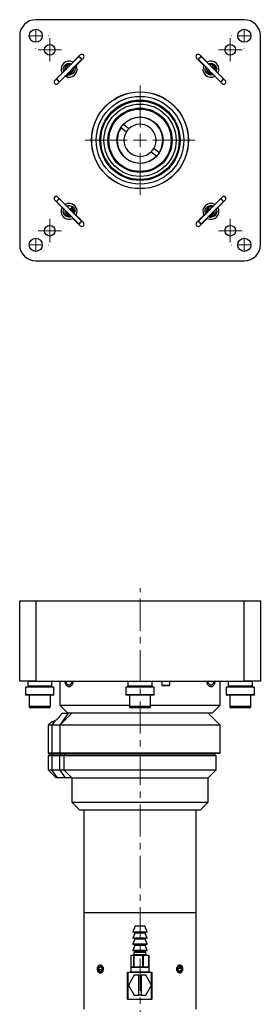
# Model space of a CAD drawing. Header units: inches. Extents: x 3.1 to 38, y 2.1 to 32.
# Tile 4 of 5: x 19.4 to 23.1, y 16.7 to 32. Entities that reach past the tile are written whole.
import ezdxf

# ---------------------------------------------------------------- set-up
doc = ezdxf.new("R2010")
doc.units = ezdxf.units.IN
doc.header["$MEASUREMENT"] = 0
doc.linetypes.add('CENTERX2', pattern=[0.8, 0.5, -0.1, 0.1, -0.1])

# ---------------------------------------------------------------- blocks, each defined once
blk = doc.blocks.new('SW_CENTERMARKSYMBOL_0')
at = {"color": 0, "linetype": 'Continuous', "lineweight": 18}
for p, q in [((0, 0.2), (0, 0.2025)), ((-0.2, 0), (-0.2025, 0)), ((0, 0), (-0.1, 0)), ((0, 0), (0, 0.1)), ((0, 0), (0, -0.1)), ((0, 0), (0.1, 0)), ((0.2, 0), (0.2025, 0)), ((0, -0.2), (0, -0.2025))]:
    blk.add_line(p, q, dxfattribs=at)
blk = doc.blocks.new('SW_CENTERMARKSYMBOL_1')
at = {"color": 0, "linetype": 'Continuous', "lineweight": 18}
for p, q in [((0, 0.1), (0, 0.183)), ((-0.1, 0), (-0.183, 0)), ((0, 0), (-0.1, 0)), ((0, 0), (0, 0.1)), ((0, 0), (0, -0.1)), ((0, 0), (0.1, 0)), ((0.1, 0), (0.183, 0)), ((0, -0.1), (0, -0.183))]:
    blk.add_line(p, q, dxfattribs=at)
blk = doc.blocks.new('SW_CENTERMARKSYMBOL_2')
at = {"color": 0, "linetype": 'Continuous', "lineweight": 18}
for p, q in [((0, 0.1), (0, 0.183)), ((-0.1, 0), (-0.183, 0)), ((0, 0), (-0.1, 0)), ((0, 0), (0, 0.1)), ((0, 0), (0, -0.1)), ((0, 0), (0.1, 0)), ((0.1, 0), (0.183, 0)), ((0, -0.1), (0, -0.183))]:
    blk.add_line(p, q, dxfattribs=at)
blk = doc.blocks.new('SW_CENTERMARKSYMBOL_3')
at = {"color": 0, "linetype": 'Continuous', "lineweight": 18}
for p, q in [((0, 0.2), (0, 0.2025)), ((-0.2, 0), (-0.2025, 0)), ((0, 0), (-0.1, 0)), ((0, 0), (0, 0.1)), ((0, 0), (0, -0.1)), ((0, 0), (0.1, 0)), ((0.2, 0), (0.2025, 0)), ((0, -0.2), (0, -0.2025))]:
    blk.add_line(p, q, dxfattribs=at)
blk = doc.blocks.new('SW_CENTERMARKSYMBOL_4')
at = {"color": 0, "linetype": 'Continuous', "lineweight": 18}
for p, q in [((0, 0.2), (0, 0.8535)), ((-0.2, 0), (-0.8535, 0)), ((0, 0), (-0.1, 0)), ((0, 0), (0, 0.1)), ((0, 0), (0, -0.1)), ((0, 0), (0.1, 0)), ((0.2, 0), (0.8535, 0)), ((0, -0.2), (0, -0.8535))]:
    blk.add_line(p, q, dxfattribs=at)
blk = doc.blocks.new('SW_CENTERMARKSYMBOL_5')
at = {"color": 0, "linetype": 'Continuous', "lineweight": 18}
for p, q in [((0, 0.2), (0, 0.2025)), ((-0.2, 0), (-0.2025, 0)), ((0, 0), (-0.1, 0)), ((0, 0), (0, 0.1)), ((0, 0), (0, -0.1)), ((0, 0), (0.1, 0)), ((0.2, 0), (0.2025, 0)), ((0, -0.2), (0, -0.2025))]:
    blk.add_line(p, q, dxfattribs=at)
blk = doc.blocks.new('SW_CENTERMARKSYMBOL_6')
at = {"color": 0, "linetype": 'Continuous', "lineweight": 18}
for p, q in [((0, 0.1), (0, 0.183)), ((-0.1, 0), (-0.183, 0)), ((0, 0), (-0.1, 0)), ((0, 0), (0, 0.1)), ((0, 0), (0, -0.1)), ((0, 0), (0.1, 0)), ((0.1, 0), (0.183, 0)), ((0, -0.1), (0, -0.183))]:
    blk.add_line(p, q, dxfattribs=at)
blk = doc.blocks.new('SW_CENTERMARKSYMBOL_7')
at = {"color": 0, "linetype": 'Continuous', "lineweight": 18}
for p, q in [((0, 0.1), (0, 0.183)), ((-0.1, 0), (-0.183, 0)), ((0, 0), (-0.1, 0)), ((0, 0), (0, 0.1)), ((0, 0), (0, -0.1)), ((0, 0), (0.1, 0)), ((0.1, 0), (0.183, 0)), ((0, -0.1), (0, -0.183))]:
    blk.add_line(p, q, dxfattribs=at)
blk = doc.blocks.new('SW_CENTERMARKSYMBOL_8')
at = {"color": 0, "linetype": 'Continuous', "lineweight": 18}
for p, q in [((0, 0.2), (0, 0.2025)), ((-0.2, 0), (-0.2025, 0)), ((0, 0), (-0.1, 0)), ((0, 0), (0, 0.1)), ((0, 0), (0, -0.1)), ((0, 0), (0.1, 0)), ((0.2, 0), (0.2025, 0)), ((0, -0.2), (0, -0.2025))]:
    blk.add_line(p, q, dxfattribs=at)

msp = doc.modelspace()

# ---------------------------------------------------------------- linework, layer by layer
at = {"color": 7, "linetype": 'Continuous', "lineweight": 25}
for p, q in [((22.883, 31.984), (19.633, 31.984)), ((19.383, 31.734), (19.383, 28.484)), ((23.133, 28.484), (23.133, 31.734)), ((20.304, 31.409), (19.958, 31.062)), ((20.327, 31.437), (20.213, 31.323)), ((20.262, 31.274), (20.376, 31.388)), ((20.311, 31.409), (20.304, 31.409)), ((22.139, 31.388), (22.253, 31.274)), ((22.302, 31.323), (22.188, 31.437)), ((22.211, 31.409), (22.204, 31.409)), ((22.558, 31.062), (22.211, 31.409)), ((20.002, 31.018), (20.348, 31.365)), ((20.213, 31.323), (20.216, 31.321)), ((20.22, 31.224), (20.216, 31.237)), ((20.239, 31.238), (20.242, 31.228)), ((20.269, 31.259), (20.241, 31.231)), ((20.261, 31.277), (20.262, 31.274)), ((20.348, 31.365), (20.348, 31.372)), ((22.167, 31.372), (22.167, 31.365)), ((22.167, 31.365), (22.514, 31.018)), ((22.253, 31.274), (22.255, 31.277)), ((22.299, 31.321), (22.302, 31.323)), ((22.339, 31.299), (22.348, 31.303)), ((22.352, 31.281), (22.339, 31.277)), ((22.423, 31.245), (22.417, 31.252)), ((20.044, 31.153), (19.93, 31.039)), ((19.979, 30.991), (20.092, 31.104)), ((20.045, 31.15), (20.044, 31.153)), ((20.092, 31.104), (20.089, 31.106)), ((20.135, 31.125), (20.107, 31.097)), ((20.11, 31.224), (20.117, 31.222)), ((20.115, 31.133), (20.135, 31.125)), ((20.139, 31.147), (20.132, 31.15)), ((20.161, 31.178), (20.164, 31.171)), ((20.184, 31.154), (20.192, 31.159)), ((20.22, 31.209), (20.196, 31.186)), ((22.352, 31.171), (22.354, 31.178)), ((22.398, 31.222), (22.405, 31.224)), ((22.426, 31.106), (22.423, 31.104)), ((22.423, 31.104), (22.537, 30.991)), ((22.429, 31.2), (22.427, 31.193)), ((22.444, 31.176), (22.451, 31.196)), ((22.472, 31.153), (22.47, 31.15)), ((22.586, 31.039), (22.472, 31.153)), ((19.958, 31.062), (19.958, 31.055)), ((19.995, 31.018), (20.002, 31.018)), ((22.514, 31.018), (22.521, 31.018)), ((22.558, 31.055), (22.558, 31.062)), ((21.084, 30.289), (21.001, 30.354)), ((20.962, 30.306), (21.045, 30.24)), ((21.433, 29.931), (21.516, 29.865)), ((21.555, 29.914), (21.472, 29.98)), ((19.93, 29.178), (20.044, 29.064)), ((19.958, 29.162), (19.958, 29.155)), ((19.958, 29.155), (20.304, 28.809)), ((20.092, 29.113), (19.979, 29.227)), ((19.994, 29.199), (19.995, 29.199)), ((20.002, 29.199), (19.995, 29.199)), ((20.348, 28.853), (20.002, 29.199)), ((20.089, 29.112), (20.092, 29.113)), ((20.129, 29.09), (20.139, 29.093)), ((22.514, 29.199), (22.167, 28.853)), ((22.211, 28.809), (22.558, 29.155)), ((22.537, 29.227), (22.423, 29.113)), ((22.423, 29.113), (22.426, 29.112)), ((22.472, 29.064), (22.586, 29.178)), ((22.521, 29.199), (22.514, 29.199)), ((22.558, 29.155), (22.558, 29.162)), ((20.044, 29.064), (20.045, 29.067)), ((20.142, 29.071), (20.13, 29.067)), ((20.142, 28.962), (20.144, 28.968)), ((20.189, 29.012), (20.195, 29.015)), ((20.213, 29.035), (20.207, 29.043)), ((20.22, 28.99), (20.217, 28.985)), ((20.218, 28.987), (20.219, 28.998)), ((20.234, 28.966), (20.241, 28.986)), ((20.236, 28.972), (20.234, 28.967)), ((20.262, 28.943), (20.261, 28.94)), ((20.376, 28.83), (20.262, 28.943)), ((22.253, 28.943), (22.139, 28.83)), ((22.255, 28.94), (22.253, 28.943)), ((22.32, 29.015), (22.327, 29.012)), ((22.349, 28.937), (22.342, 28.94)), ((22.371, 28.968), (22.373, 28.962)), ((22.393, 28.944), (22.401, 28.949)), ((22.43, 29.015), (22.426, 29.027)), ((22.448, 29.028), (22.451, 29.018)), ((22.47, 29.067), (22.472, 29.064)), ((20.216, 28.896), (20.213, 28.895)), ((20.213, 28.895), (20.327, 28.781)), ((20.304, 28.809), (20.311, 28.809)), ((20.348, 28.846), (20.348, 28.853)), ((20.348, 28.852), (20.348, 28.853)), ((22.167, 28.853), (22.167, 28.846)), ((22.188, 28.781), (22.302, 28.895)), ((22.204, 28.809), (22.211, 28.809)), ((22.302, 28.895), (22.299, 28.896)), ((22.325, 28.923), (22.345, 28.916)), ((19.633, 28.234), (22.883, 28.234)), ((19.383, 21.702), (19.383, 22.952)), ((19.383, 22.952), (19.633, 22.952)), ((19.633, 22.952), (19.633, 21.702)), ((19.633, 22.952), (22.883, 22.952)), ((22.883, 21.702), (22.883, 22.952)), ((22.883, 22.952), (23.133, 22.952)), ((23.133, 22.952), (23.133, 21.702)), ((19.633, 21.702), (19.383, 21.702)), ((19.476, 21.608), (19.476, 21.488)), ((19.914, 21.608), (19.476, 21.608)), ((19.508, 21.697), (19.508, 21.624)), ((19.633, 21.702), (22.883, 21.702)), ((19.883, 21.624), (19.883, 21.697)), ((19.914, 21.488), (19.914, 21.608)), ((20.008, 21.702), (20.008, 21.327)), ((21.039, 21.608), (21.039, 21.488)), ((21.476, 21.608), (21.039, 21.608)), ((21.07, 21.697), (21.07, 21.624)), ((21.445, 21.624), (21.445, 21.697)), ((21.476, 21.488), (21.476, 21.608)), ((21.6, 21.702), (21.6, 21.637)), ((21.6, 21.637), (21.61, 21.627)), ((21.6, 21.637), (21.678, 21.637)), ((21.676, 21.627), (21.61, 21.627)), ((21.715, 21.627), (21.676, 21.627)), ((21.678, 21.637), (21.725, 21.637)), ((21.715, 21.627), (21.725, 21.637)), ((21.725, 21.637), (21.725, 21.702)), ((22.508, 21.327), (22.508, 21.702)), ((22.601, 21.608), (22.601, 21.488)), ((23.039, 21.608), (22.601, 21.608)), ((22.633, 21.697), (22.633, 21.624)), ((23.133, 21.702), (22.883, 21.702)), ((23.008, 21.624), (23.008, 21.697)), ((23.039, 21.488), (23.039, 21.608)), ((19.909, 21.483), (19.481, 21.483)), ((19.53, 21.483), (19.53, 21.305)), ((19.861, 21.305), (19.861, 21.483)), ((21.471, 21.483), (21.044, 21.483)), ((21.092, 21.483), (21.092, 21.305)), ((21.423, 21.305), (21.423, 21.483)), ((23.034, 21.483), (22.606, 21.483)), ((22.655, 21.483), (22.655, 21.305)), ((22.986, 21.305), (22.986, 21.483)), ((19.817, 21.286), (19.55, 21.286)), ((19.841, 21.286), (19.817, 21.286)), ((20.008, 21.327), (20.133, 21.202)), ((20.008, 21.327), (21.092, 21.327)), ((21.394, 21.286), (21.112, 21.286)), ((21.403, 21.286), (21.394, 21.286)), ((21.423, 21.327), (22.508, 21.327)), ((22.383, 21.202), (22.508, 21.327)), ((22.966, 21.286), (22.675, 21.286)), ((20.195, 21.202), (20.008, 21.015)), ((20.042, 21.202), (20.133, 21.202)), ((21.258, 21.202), (20.133, 21.202)), ((22.383, 21.202), (21.258, 21.202)), ((22.508, 21.015), (22.32, 21.202)), ((19.881, 21.067), (19.828, 21.015)), ((19.828, 21.015), (19.828, 20.587)), ((19.883, 21.015), (19.828, 21.015)), ((19.937, 21.091), (19.883, 21.015)), ((20.008, 21.015), (19.883, 21.015)), ((19.883, 21.015), (19.883, 20.587)), ((20.008, 21.015), (20.008, 20.587)), ((22.508, 21.015), (20.008, 21.015)), ((22.508, 20.587), (22.508, 21.015)), ((19.828, 20.587), (19.838, 20.577)), ((19.828, 20.587), (19.883, 20.587)), ((19.86, 20.572), (19.828, 20.541)), ((19.828, 20.541), (19.828, 20.322)), ((19.883, 20.541), (19.828, 20.541)), ((19.89, 20.577), (19.838, 20.577)), ((19.86, 20.572), (19.905, 20.572)), ((19.89, 20.577), (19.883, 20.587)), ((19.883, 20.587), (20.008, 20.587)), ((19.883, 20.541), (19.905, 20.572)), ((20.008, 20.541), (19.883, 20.541)), ((19.883, 20.541), (19.883, 20.322)), ((20.016, 20.577), (19.89, 20.577)), ((19.905, 20.572), (20.03, 20.572)), ((20.008, 20.587), (20.018, 20.577)), ((20.008, 20.587), (22.508, 20.587)), ((20.008, 20.541), (20.03, 20.572)), ((20.07, 20.541), (20.008, 20.541)), ((20.008, 20.322), (20.008, 20.541)), ((22.498, 20.577), (20.018, 20.577)), ((20.03, 20.572), (20.101, 20.572)), ((20.101, 20.572), (20.07, 20.541)), ((20.07, 20.541), (20.07, 20.322)), ((22.445, 20.541), (20.07, 20.541)), ((20.101, 20.572), (22.414, 20.572)), ((20.177, 20.572), (20.177, 20.577)), ((20.178, 20.577), (20.178, 20.572)), ((22.338, 20.572), (22.338, 20.577)), ((22.445, 20.541), (22.414, 20.572)), ((22.445, 20.322), (22.445, 20.541)), ((22.498, 20.577), (22.508, 20.587)), ((19.828, 20.322), (19.953, 20.197)), ((19.828, 20.322), (19.883, 20.322)), ((19.972, 20.197), (19.883, 20.322)), ((19.883, 20.322), (20.008, 20.322)), ((20.097, 20.197), (20.008, 20.322)), ((20.008, 20.322), (20.07, 20.322)), ((20.07, 20.322), (20.195, 20.197)), ((20.07, 20.322), (22.445, 20.322)), ((22.32, 20.197), (22.445, 20.322)), ((19.972, 20.197), (19.953, 20.197)), ((20.097, 20.197), (19.972, 20.197)), ((20.195, 20.197), (20.097, 20.197)), ((20.195, 20.197), (20.195, 19.822)), ((20.195, 20.197), (22.32, 20.197)), ((22.32, 19.822), (22.32, 20.197)), ((20.195, 19.822), (20.32, 19.697)), ((20.195, 19.822), (22.32, 19.822)), ((22.195, 19.697), (22.32, 19.822)), ((22.195, 19.697), (20.32, 19.697)), ((20.383, 19.697), (20.383, 18.101)), ((22.133, 18.101), (22.133, 19.697)), ((20.383, 18.101), (20.383, 16.601)), ((20.639, 18.101), (20.383, 18.101)), ((22.133, 18.101), (20.383, 18.101)), ((22.133, 18.101), (20.639, 18.101)), ((22.133, 16.601), (22.133, 18.101)), ((21.183, 17.893), (21.145, 17.805)), ((21.177, 17.784), (21.145, 17.71)), ((21.186, 17.798), (21.15, 17.798)), ((21.208, 17.893), (21.183, 17.893)), ((21.365, 17.798), (21.186, 17.798)), ((21.333, 17.893), (21.208, 17.893)), ((21.37, 17.805), (21.333, 17.893)), ((21.37, 17.71), (21.339, 17.784)), ((21.177, 17.689), (21.145, 17.615)), ((21.186, 17.703), (21.15, 17.703)), ((21.186, 17.608), (21.15, 17.608)), ((21.365, 17.703), (21.186, 17.703)), ((21.365, 17.608), (21.186, 17.608)), ((21.37, 17.615), (21.339, 17.689)), ((21.177, 17.594), (21.145, 17.52)), ((21.186, 17.513), (21.15, 17.513)), ((21.174, 17.498), (21.164, 17.481)), ((21.164, 17.481), (21.164, 17.453)), ((21.195, 17.481), (21.164, 17.481)), ((21.365, 17.513), (21.186, 17.513)), ((21.351, 17.481), (21.195, 17.481)), ((21.37, 17.52), (21.339, 17.594)), ((21.351, 17.481), (21.341, 17.498)), ((21.351, 17.453), (21.351, 17.481)), ((21.117, 17.438), (21.117, 17.258)), ((21.161, 17.438), (21.117, 17.438)), ((21.117, 17.438), (21.117, 17.258)), ((21.122, 17.443), (21.165, 17.443)), ((21.161, 17.258), (21.161, 17.438)), ((21.164, 17.438), (21.161, 17.438)), ((21.164, 17.438), (21.164, 17.258)), ((21.3, 17.438), (21.164, 17.438)), ((21.165, 17.443), (21.301, 17.443)), ((21.3, 17.258), (21.3, 17.438)), ((21.305, 17.438), (21.3, 17.438)), ((21.301, 17.443), (21.393, 17.443)), ((21.305, 17.438), (21.305, 17.258)), ((21.397, 17.438), (21.305, 17.438)), ((21.397, 17.258), (21.397, 17.438)), ((21.398, 17.258), (21.398, 17.438)), ((20.615, 17.255), (20.609, 17.212)), ((20.609, 17.211), (20.632, 17.182)), ((20.644, 17.27), (20.615, 17.256)), ((20.634, 17.182), (20.662, 17.196)), ((20.668, 17.243), (20.646, 17.27)), ((20.663, 17.197), (20.669, 17.241)), ((21.065, 16.758), (21.065, 17.173)), ((21.065, 17.173), (21.07, 17.173)), ((21.07, 17.173), (21.07, 17.178)), ((21.07, 17.178), (21.435, 17.178)), ((21.07, 17.173), (21.07, 16.758)), ((21.435, 17.173), (21.07, 17.173)), ((21.114, 17.248), (21.114, 17.183)), ((21.117, 17.258), (21.161, 17.258)), ((21.119, 17.253), (21.258, 17.253)), ((21.164, 17.258), (21.161, 17.258)), ((21.164, 17.258), (21.3, 17.258)), ((21.258, 17.253), (21.397, 17.253)), ((21.305, 17.258), (21.3, 17.258)), ((21.305, 17.258), (21.397, 17.258)), ((21.402, 17.183), (21.402, 17.248)), ((21.435, 17.173), (21.435, 17.178)), ((21.435, 16.976), (21.435, 17.173)), ((21.435, 17.173), (21.44, 17.173)), ((21.44, 17.173), (21.44, 16.758)), ((21.852, 17.255), (21.846, 17.212)), ((21.847, 17.211), (21.87, 17.182)), ((21.882, 17.27), (21.853, 17.256)), ((21.871, 17.182), (21.899, 17.196)), ((21.906, 17.243), (21.883, 17.27)), ((21.9, 17.197), (21.906, 17.241)), ((21.167, 17.129), (21.078, 16.973)), ((21.238, 17.129), (21.167, 17.129)), ((21.238, 16.818), (21.238, 17.129)), ((21.238, 17.129), (21.278, 17.129)), ((21.278, 17.129), (21.278, 16.818)), ((21.347, 17.129), (21.278, 17.129)), ((21.437, 16.973), (21.347, 17.129)), ((21.078, 16.973), (21.167, 16.818)), ((21.347, 16.818), (21.437, 16.973)), ((21.435, 16.758), (21.435, 16.971)), ((21.065, 16.758), (21.07, 16.758)), ((21.07, 16.758), (21.435, 16.758)), ((21.07, 16.753), (21.07, 16.758)), ((21.435, 16.753), (21.07, 16.753)), ((21.167, 16.818), (21.238, 16.818)), ((21.278, 16.818), (21.238, 16.818)), ((21.278, 16.818), (21.347, 16.818)), ((21.435, 16.758), (21.44, 16.758)), ((21.435, 16.753), (21.435, 16.758))]:
    msp.add_line(p, q, dxfattribs=at)
at = {"color": 8, "linetype": 'Continuous', "lineweight": 25}
for p, q in [((20.116, 31.235), (20.116, 31.234)), ((22.398, 31.233), (22.406, 31.236)), ((20.137, 31.136), (20.124, 31.141)), ((20.173, 31.178), (20.175, 31.17)), ((22.341, 31.177), (22.342, 31.177)), ((22.44, 31.197), (22.435, 31.185)), ((20.132, 28.967), (20.132, 28.967)), ((20.188, 29.024), (20.196, 29.026)), ((20.23, 28.988), (20.225, 28.975)), ((22.326, 29.025), (22.326, 29.025)), ((22.346, 28.927), (22.334, 28.931)), ((22.382, 28.969), (22.385, 28.96)), ((19.883, 21.697), (19.508, 21.697)), ((19.883, 21.624), (19.508, 21.624)), ((21.445, 21.697), (21.07, 21.697)), ((21.445, 21.624), (21.07, 21.624)), ((23.008, 21.697), (22.633, 21.697)), ((23.008, 21.624), (22.633, 21.624)), ((19.914, 21.488), (19.476, 21.488)), ((21.476, 21.488), (21.039, 21.488)), ((23.039, 21.488), (22.601, 21.488)), ((19.833, 21.305), (19.53, 21.305)), ((19.861, 21.305), (19.833, 21.305)), ((21.412, 21.305), (21.092, 21.305)), ((21.423, 21.305), (21.412, 21.305)), ((22.986, 21.305), (22.655, 21.305)), ((20.012, 21.019), (20.142, 21.202)), ((20.016, 20.577), (20.012, 20.583)), ((21.145, 17.805), (21.37, 17.805)), ((21.204, 17.784), (21.177, 17.784)), ((21.339, 17.784), (21.204, 17.784)), ((21.145, 17.71), (21.37, 17.71)), ((21.145, 17.615), (21.37, 17.615)), ((21.204, 17.689), (21.177, 17.689)), ((21.339, 17.689), (21.204, 17.689)), ((21.145, 17.52), (21.37, 17.52)), ((21.164, 17.453), (21.351, 17.453)), ((21.202, 17.498), (21.174, 17.498)), ((21.204, 17.594), (21.177, 17.594)), ((21.341, 17.498), (21.202, 17.498)), ((21.339, 17.594), (21.204, 17.594)), ((21.117, 17.438), (21.117, 17.438)), ((21.398, 17.438), (21.397, 17.438)), ((20.665, 17.212), (20.609, 17.212)), ((20.665, 17.211), (20.609, 17.211)), ((20.657, 17.256), (20.615, 17.256)), ((20.658, 17.255), (20.615, 17.255)), ((20.634, 17.182), (20.632, 17.182)), ((20.645, 17.27), (20.644, 17.27)), ((21.258, 17.248), (21.114, 17.248)), ((21.114, 17.183), (21.402, 17.183)), ((21.117, 17.258), (21.117, 17.258)), ((21.402, 17.248), (21.258, 17.248)), ((21.398, 17.258), (21.397, 17.258)), ((21.85, 17.243), (21.906, 17.243)), ((21.85, 17.241), (21.906, 17.241)), ((21.858, 17.197), (21.9, 17.197)), ((21.859, 17.196), (21.899, 17.196)), ((21.87, 17.182), (21.871, 17.182)), ((21.881, 17.27), (21.883, 17.27))]:
    msp.add_line(p, q, dxfattribs=at)
at = {"color": 7, "linetype": 'CENTERX2', "lineweight": 18}
msp.add_line((21.258, 9.685), (21.258, 23.146), dxfattribs=at)
at = {"color": 7, "linetype": 'Continuous', "lineweight": 25, "flags": 128}
for points in [[(20.348, 31.365), (20.348, 31.365), (20.345, 31.368), (20.339, 31.374), (20.331, 31.382), (20.322, 31.391), (20.314, 31.399), (20.308, 31.405), (20.304, 31.408), (20.304, 31.409)], [(20.311, 31.409), (20.311, 31.409), (20.314, 31.406), (20.32, 31.4), (20.326, 31.394), (20.334, 31.386), (20.34, 31.38), (20.345, 31.375), (20.348, 31.372), (20.348, 31.372)], [(22.211, 31.409), (22.21, 31.408), (22.205, 31.403), (22.198, 31.396), (22.19, 31.388), (22.182, 31.379), (22.174, 31.372), (22.169, 31.367), (22.167, 31.365), (22.167, 31.365)], [(22.167, 31.372), (22.167, 31.372), (22.169, 31.373), (22.173, 31.378), (22.179, 31.384), (22.186, 31.391), (22.193, 31.398), (22.199, 31.404), (22.203, 31.408), (22.204, 31.409)], [(20.089, 31.262), (20.093, 31.257), (20.106, 31.245), (20.123, 31.228)], [(20.139, 31.243), (20.121, 31.261), (20.109, 31.273), (20.105, 31.277)], [(22.411, 31.277), (22.406, 31.273), (22.394, 31.261), (22.377, 31.243)], [(22.392, 31.228), (22.41, 31.245), (22.422, 31.257), (22.426, 31.262)], [(20.167, 31.184), (20.185, 31.166), (20.197, 31.154), (20.201, 31.15)], [(20.217, 31.166), (20.212, 31.17), (20.2, 31.182), (20.183, 31.199)], [(22.333, 31.199), (22.315, 31.182), (22.303, 31.17), (22.299, 31.166)], [(22.314, 31.15), (22.319, 31.154), (22.331, 31.166), (22.348, 31.184)], [(19.958, 31.062), (19.958, 31.062), (19.961, 31.059), (19.968, 31.052), (19.976, 31.044), (19.984, 31.036), (19.992, 31.028), (19.998, 31.022), (20.001, 31.019), (20.002, 31.018)], [(19.995, 31.018), (19.994, 31.019), (19.992, 31.021), (19.987, 31.026), (19.98, 31.033), (19.973, 31.04), (19.966, 31.047), (19.961, 31.052), (19.958, 31.055), (19.958, 31.055)], [(22.514, 31.018), (22.514, 31.018), (22.516, 31.02), (22.521, 31.025), (22.528, 31.033), (22.537, 31.041), (22.545, 31.049), (22.552, 31.056), (22.556, 31.061), (22.558, 31.062)], [(22.558, 31.055), (22.557, 31.054), (22.553, 31.05), (22.547, 31.044), (22.54, 31.037), (22.533, 31.03), (22.527, 31.024), (22.522, 31.02), (22.521, 31.018), (22.521, 31.018)], [(20.002, 29.199), (20.001, 29.199), (19.998, 29.195), (19.992, 29.189), (19.984, 29.181), (19.975, 29.173), (19.967, 29.165), (19.961, 29.159), (19.958, 29.155), (19.958, 29.155)], [(19.958, 29.162), (19.958, 29.162), (19.961, 29.165), (19.966, 29.17), (19.972, 29.177), (19.98, 29.184), (19.986, 29.191), (19.991, 29.196), (19.994, 29.199)], [(22.558, 29.155), (22.558, 29.155), (22.554, 29.159), (22.548, 29.165), (22.541, 29.172), (22.532, 29.181), (22.524, 29.189), (22.518, 29.195), (22.514, 29.199), (22.514, 29.199)], [(22.521, 29.199), (22.521, 29.199), (22.524, 29.196), (22.529, 29.191), (22.536, 29.184), (22.543, 29.177), (22.55, 29.17), (22.555, 29.165), (22.558, 29.162), (22.558, 29.162)], [(20.123, 28.99), (20.106, 28.972), (20.093, 28.96), (20.089, 28.956)], [(20.105, 28.94), (20.109, 28.945), (20.121, 28.957), (20.139, 28.974)], [(20.201, 29.068), (20.197, 29.063), (20.185, 29.051), (20.167, 29.034)], [(20.183, 29.018), (20.2, 29.036), (20.212, 29.048), (20.217, 29.052)], [(22.299, 29.052), (22.303, 29.048), (22.315, 29.036), (22.333, 29.018)], [(22.348, 29.034), (22.331, 29.051), (22.319, 29.063), (22.314, 29.068)], [(22.377, 28.974), (22.394, 28.957), (22.406, 28.945), (22.411, 28.94)], [(22.426, 28.956), (22.422, 28.96), (22.41, 28.972), (22.392, 28.99)], [(20.304, 28.809), (20.304, 28.809), (20.308, 28.812), (20.314, 28.818), (20.322, 28.826), (20.33, 28.835), (20.338, 28.843), (20.344, 28.849), (20.348, 28.852)], [(20.348, 28.846), (20.348, 28.845), (20.345, 28.843), (20.34, 28.837), (20.333, 28.831), (20.326, 28.823), (20.319, 28.817), (20.314, 28.812), (20.311, 28.809), (20.311, 28.809)], [(22.167, 28.853), (22.168, 28.852), (22.171, 28.849), (22.177, 28.843), (22.185, 28.835), (22.194, 28.826), (22.202, 28.818), (22.208, 28.812), (22.211, 28.809), (22.211, 28.809)], [(22.204, 28.809), (22.204, 28.809), (22.201, 28.812), (22.196, 28.817), (22.19, 28.823), (22.183, 28.83), (22.176, 28.837), (22.171, 28.842), (22.168, 28.845), (22.167, 28.846)], [(19.508, 21.624), (19.509, 21.609), (19.51, 21.608)], [(19.881, 21.608), (19.881, 21.609), (19.883, 21.624)], [(21.07, 21.624), (21.072, 21.609), (21.072, 21.608)], [(21.443, 21.608), (21.444, 21.609), (21.445, 21.624)], [(22.633, 21.624), (22.634, 21.609), (22.635, 21.608)], [(23.006, 21.608), (23.006, 21.609), (23.008, 21.624)], [(20.598, 17.237), (20.598, 17.214), (20.604, 17.193), (20.616, 17.177), (20.631, 17.168), (20.647, 17.168), (20.662, 17.177), (20.674, 17.194), (20.68, 17.215), (20.68, 17.238), (20.674, 17.259), (20.662, 17.276), (20.647, 17.284), (20.631, 17.284), (20.616, 17.275), (20.604, 17.259), (20.598, 17.237)], [(21.835, 17.237), (21.836, 17.214), (21.842, 17.193), (21.853, 17.177), (21.869, 17.168), (21.885, 17.168), (21.9, 17.177), (21.911, 17.194), (21.917, 17.215), (21.917, 17.238), (21.911, 17.259), (21.899, 17.276), (21.884, 17.284), (21.868, 17.284), (21.853, 17.275), (21.842, 17.259), (21.835, 17.237)]]:
    msp.add_lwpolyline(points, dxfattribs=at)
at = {"color": 8, "linetype": 'Continuous', "lineweight": 25, "flags": 128}
for points in [[(20.111, 31.224), (20.112, 31.225), (20.114, 31.227), (20.115, 31.23), (20.116, 31.234)], [(22.406, 31.236), (22.405, 31.24), (22.405, 31.24)], [(22.406, 31.236), (22.407, 31.232), (22.407, 31.228), (22.406, 31.225), (22.405, 31.224), (22.405, 31.224)], [(20.175, 31.17), (20.171, 31.169), (20.167, 31.169), (20.165, 31.17), (20.164, 31.171), (20.164, 31.171)], [(20.175, 31.17), (20.179, 31.171), (20.18, 31.171)], [(22.352, 31.171), (22.351, 31.173), (22.349, 31.174), (22.346, 31.176), (22.342, 31.177)], [(20.142, 28.962), (20.142, 28.963), (20.139, 28.965), (20.136, 28.966), (20.132, 28.967)], [(20.196, 29.026), (20.195, 29.03), (20.195, 29.031)], [(20.196, 29.026), (20.197, 29.022), (20.197, 29.018), (20.196, 29.016), (20.195, 29.015), (20.195, 29.015)], [(22.32, 29.015), (22.322, 29.015), (22.323, 29.017), (22.325, 29.021), (22.326, 29.025)], [(22.385, 28.96), (22.381, 28.96), (22.377, 28.96), (22.374, 28.96), (22.373, 28.962), (22.373, 28.962)], [(22.385, 28.96), (22.389, 28.961), (22.389, 28.962)]]:
    msp.add_lwpolyline(points, dxfattribs=at)
at = {"color": 7, "linetype": 'Continuous', "lineweight": 25}
for centre, radius in [((19.633, 31.734), 0.102), ((22.883, 31.734), 0.102), ((19.852, 31.515), 0.0827), ((22.664, 31.515), 0.0827), ((21.258, 30.109), 0.754), ((21.258, 30.109), 0.752), ((21.258, 30.109), 0.683), ((21.258, 30.109), 0.625), ((21.258, 30.109), 0.61), ((21.258, 30.109), 0.562), ((21.258, 30.109), 0.5), ((21.258, 30.109), 0.485), ((21.258, 30.109), 0.36), ((19.852, 28.703), 0.0827), ((22.664, 28.703), 0.0827), ((19.633, 28.484), 0.102), ((22.883, 28.484), 0.102)]:
    msp.add_circle(centre, radius, dxfattribs=at)
for centre, radius, start, end in [((19.633, 31.734), 0.25, 90, 180), ((22.883, 31.734), 0.25, 0, 90), ((20.352, 31.412), 0.0345, 315, 135), ((22.164, 31.412), 0.0345, 45, 225), ((20.153, 31.214), 0.125, 61.0216, 208.9784), ((20.097, 31.269), 0.011, 45, 225), ((20.153, 31.214), 0.125, 241.0216, 28.9784), ((22.363, 31.214), 0.125, 151.0216, 298.9784), ((22.363, 31.214), 0.125, 331.0216, 118.9784), ((22.307, 31.158), 0.011, 135, 315), ((19.954, 31.015), 0.0345, 135, 315), ((22.561, 31.015), 0.0345, 225, 45), ((21.258, 30.109), 0.355, 326.7308, 136.2254), ((21.258, 30.109), 0.25, 328.9477, 134.0085), ((21.258, 30.109), 0.355, 146.3258, 316.6304), ((21.258, 30.109), 0.25, 148.3702, 314.586), ((21.258, 30.109), 0.25, 134.0085, 148.3702), ((21.258, 30.109), 0.25, 314.586, 328.9477), ((19.954, 29.203), 0.0345, 45, 225), ((22.561, 29.203), 0.0345, 315, 135), ((20.153, 29.004), 0.125, 331.0216, 118.9784), ((22.363, 29.004), 0.125, 61.0216, 208.9784), ((20.153, 29.004), 0.125, 151.0216, 298.9784), ((20.097, 28.948), 0.011, 135, 315), ((22.307, 29.06), 0.011, 45, 225), ((22.363, 29.004), 0.125, 241.0216, 28.9784), ((20.352, 28.805), 0.0345, 225, 45), ((22.164, 28.805), 0.0345, 135, 315), ((19.633, 28.484), 0.25, 180, 270), ((22.883, 28.484), 0.25, 270, 0), ((19.513, 21.697), 0.005, 90, 180), ((19.878, 21.697), 0.005, 0, 90), ((21.075, 21.697), 0.005, 90, 180), ((21.44, 21.697), 0.005, 0, 90), ((22.638, 21.697), 0.005, 90, 180), ((23.003, 21.697), 0.005, 0, 90), ((19.481, 21.488), 0.005, 180, 270), ((19.909, 21.488), 0.005, 270, 0), ((21.044, 21.488), 0.005, 180, 270), ((21.471, 21.488), 0.005, 270, 0), ((22.606, 21.488), 0.005, 180, 270), ((23.034, 21.488), 0.005, 270, 0), ((19.55, 21.305), 0.0197, 180, 270), ((19.841, 21.305), 0.0197, 270, 0), ((21.112, 21.305), 0.0197, 180, 270), ((21.403, 21.305), 0.0197, 270, 0), ((22.675, 21.305), 0.0197, 180, 270), ((22.966, 21.305), 0.0197, 270, 0), ((21.15, 17.803), 0.005, 157.0723, 270), ((21.168, 17.788), 0.01, 337.0723, 90), ((21.348, 17.788), 0.01, 90, 202.9277), ((21.365, 17.803), 0.005, 270, 22.9277), ((21.15, 17.708), 0.005, 157.0723, 270), ((21.15, 17.613), 0.005, 157.0723, 270), ((21.168, 17.693), 0.01, 337.0723, 90), ((21.168, 17.598), 0.01, 337.0723, 90), ((21.348, 17.693), 0.01, 90, 202.9277), ((21.348, 17.598), 0.01, 90, 202.9277), ((21.365, 17.708), 0.005, 270, 22.9277), ((21.365, 17.613), 0.005, 270, 22.9277), ((21.15, 17.518), 0.005, 157.0723, 270), ((21.154, 17.453), 0.01, 270, 0), ((21.165, 17.503), 0.01, 330.1419, 90), ((21.35, 17.503), 0.01, 90, 209.8581), ((21.361, 17.453), 0.01, 180, 270), ((21.365, 17.518), 0.005, 270, 22.9277), ((21.122, 17.438), 0.005, 90, 180), ((21.122, 17.438), 0.00488, 91.5187, 181.4421), ((21.166, 17.438), 0.00488, 91.5187, 181.4421), ((21.171, 17.439), 0.00701, 147.1682, 189.8397), ((21.307, 17.439), 0.00701, 147.1682, 189.8397), ((21.3, 17.439), 0.00451, 352.9414, 80.5218), ((21.393, 17.438), 0.005, 0, 90), ((21.393, 17.439), 0.00451, 352.9414, 80.5218), ((20.611, 17.212), 0.00247, 171.0012, 216.5924), ((20.616, 17.255), 0.0019, 121.2511, 175.8647), ((20.633, 17.183), 0.0011, 214.9132, 294.758), ((20.645, 17.269), 0.0011, 34.9132, 114.758), ((20.661, 17.197), 0.0019, 301.2511, 355.8647), ((20.666, 17.241), 0.00247, 351.0012, 36.5924), ((21.07, 17.173), 0.005, 90, 180), ((21.109, 17.183), 0.005, 270, 0), ((21.119, 17.248), 0.005, 90, 180), ((21.122, 17.258), 0.005, 180, 270), ((21.122, 17.258), 0.00488, 178.5579, 268.4813), ((21.166, 17.258), 0.00488, 178.5579, 268.4813), ((21.171, 17.257), 0.00701, 170.1603, 212.8318), ((21.307, 17.257), 0.00701, 170.1603, 212.8318), ((21.3, 17.258), 0.00451, 279.4782, 7.0586), ((21.393, 17.258), 0.005, 270, 0), ((21.393, 17.258), 0.00451, 279.4782, 7.0586), ((21.397, 17.248), 0.005, 0, 90), ((21.407, 17.183), 0.005, 180, 270), ((21.435, 17.173), 0.005, 0, 90), ((21.849, 17.212), 0.00247, 171.0012, 216.5924), ((21.854, 17.255), 0.0019, 121.2511, 175.8647), ((21.871, 17.183), 0.0011, 214.9132, 294.758), ((21.882, 17.269), 0.0011, 34.9132, 114.758), ((21.898, 17.197), 0.0019, 301.2511, 355.8647), ((21.904, 17.241), 0.00247, 351.0012, 36.5924), ((21.07, 16.758), 0.005, 180, 270), ((21.435, 16.758), 0.005, 270, 0)]:
    msp.add_arc(centre, radius, start, end, dxfattribs=at)
at = {"color": 8, "linetype": 'Continuous', "lineweight": 25}
for centre, radius, start, end in [((20.168, 31.126), 0.0332, 162.2898, 181.3847), ((20.185, 31.129), 0.0488, 158.7986, 171.7746), ((22.447, 31.246), 0.0488, 248.7994, 261.7746), ((22.45, 31.228), 0.0323, 252.0321, 271.6424), ((20.237, 29.036), 0.0488, 248.7986, 261.7746), ((20.24, 29.019), 0.0332, 252.2898, 271.3847), ((22.395, 28.92), 0.0488, 158.7994, 171.7746), ((22.377, 28.917), 0.0323, 162.0321, 181.6424)]:
    msp.add_arc(centre, radius, start, end, dxfattribs=at)
at = {"color": 7, "linetype": 'Continuous', "lineweight": 25}
msp.add_ellipse((19.963, 21.165), major_axis=(0.0768, 0.0768), ratio=0.411261, start_param=4.000559, end_param=5.571355, dxfattribs=at)
for points, knots in [([(20.072, 31.177), (20.069, 31.185), (20.061, 31.203), (20.064, 31.235), (20.073, 31.26), (20.084, 31.27), (20.087, 31.272)], [0, 0, 0, 0, 0.252399, 0.571494, 0.890588, 1, 1, 1, 1]), ([(20.098, 31.253), (20.097, 31.253), (20.091, 31.247), (20.086, 31.229), (20.083, 31.209), (20.088, 31.197), (20.089, 31.194)], [0, 0, 0, 0, 0.0245736, 0.4232173, 0.8218613, 1, 1, 1, 1]), ([(20.092, 31.277), (20.095, 31.281), (20.105, 31.293), (20.132, 31.303), (20.164, 31.305), (20.184, 31.297), (20.193, 31.293)], [0, 0, 0, 0, 0.131958, 0.4295, 0.727042, 1, 1, 1, 1]), ([(20.104, 31.247), (20.104, 31.247), (20.1, 31.247), (20.096, 31.246), (20.093, 31.244)], [0, 0, 0, 0, 0.076959, 1, 1, 1, 1]), ([(20.173, 31.278), (20.169, 31.279), (20.158, 31.283), (20.137, 31.28), (20.12, 31.275), (20.114, 31.269), (20.113, 31.269)], [0, 0, 0, 0, 0.181482, 0.580139, 0.978796, 1, 1, 1, 1]), ([(20.234, 31.25), (20.235, 31.248), (20.242, 31.236), (20.244, 31.21), (20.238, 31.178), (20.219, 31.15), (20.192, 31.131), (20.166, 31.122), (20.152, 31.125), (20.148, 31.125)], [0, 0, 0, 0, 0.044246, 0.223483, 0.402721, 0.581958, 0.761195, 0.940432, 1, 1, 1, 1]), ([(20.207, 31.175), (20.21, 31.179), (20.218, 31.189), (20.223, 31.211), (20.219, 31.227), (20.217, 31.234)], [0, 0, 0, 0, 0.238888, 0.636492, 1, 1, 1, 1]), ([(22.296, 31.155), (22.293, 31.158), (22.283, 31.168), (22.274, 31.192), (22.271, 31.225), (22.279, 31.245), (22.283, 31.254)], [0, 0, 0, 0, 0.094876, 0.405128, 0.715381, 1, 1, 1, 1]), ([(22.299, 31.233), (22.297, 31.23), (22.293, 31.218), (22.296, 31.198), (22.301, 31.181), (22.307, 31.174), (22.308, 31.174)], [0, 0, 0, 0, 0.181482, 0.580138, 0.978795, 1, 1, 1, 1]), ([(22.326, 31.295), (22.328, 31.296), (22.34, 31.303), (22.366, 31.305), (22.398, 31.299), (22.427, 31.28), (22.445, 31.253), (22.454, 31.227), (22.452, 31.213), (22.451, 31.209)], [0, 0, 0, 0, 0.044246, 0.223483, 0.40272, 0.581958, 0.761195, 0.940432, 1, 1, 1, 1]), ([(22.401, 31.268), (22.397, 31.271), (22.387, 31.279), (22.365, 31.283), (22.35, 31.28), (22.342, 31.278)], [0, 0, 0, 0, 0.238888, 0.636493, 1, 1, 1, 1]), ([(22.406, 31.236), (22.409, 31.236), (22.415, 31.236), (22.423, 31.233), (22.43, 31.228), (22.436, 31.221), (22.441, 31.211), (22.44, 31.202), (22.44, 31.197)], [0, 0, 0, 0, 0.152365, 0.300722, 0.446836, 0.579556, 0.789228, 1, 1, 1, 1]), ([(22.426, 31.277), (22.425, 31.278), (22.423, 31.28), (22.42, 31.281), (22.416, 31.28), (22.413, 31.279), (22.411, 31.278), (22.411, 31.277)], [0, 0, 0, 0, 0.214739, 0.429481, 0.644224, 0.858965, 1, 1, 1, 1]), ([(22.451, 31.196), (22.451, 31.199), (22.452, 31.205), (22.451, 31.215), (22.447, 31.224), (22.442, 31.232), (22.433, 31.24), (22.423, 31.245), (22.415, 31.247), (22.411, 31.247), (22.411, 31.247)], [0, 0, 0, 0, 0.12869, 0.257296, 0.382462, 0.516457, 0.67013, 0.831106, 0.991541, 1, 1, 1, 1]), ([(22.426, 31.262), (22.426, 31.262), (22.428, 31.263), (22.429, 31.266), (22.43, 31.27), (22.429, 31.273), (22.428, 31.276), (22.426, 31.277), (22.426, 31.277)], [0, 0, 0, 0, 0.083651, 0.296092, 0.508539, 0.720982, 0.933424, 1, 1, 1, 1]), ([(20.064, 31.21), (20.064, 31.208), (20.063, 31.204), (20.064, 31.199), (20.065, 31.196)], [0, 0, 0, 0, 0.285581, 1, 1, 1, 1]), ([(20.086, 31.2), (20.086, 31.202), (20.086, 31.205), (20.086, 31.21), (20.088, 31.214), (20.091, 31.218), (20.095, 31.222), (20.1, 31.224), (20.105, 31.225), (20.109, 31.225), (20.11, 31.224)], [0, 0, 0, 0, 0.110085, 0.22103, 0.334417, 0.452609, 0.569966, 0.708027, 0.856219, 1, 1, 1, 1]), ([(20.132, 31.149), (20.133, 31.149), (20.137, 31.146), (20.142, 31.147), (20.147, 31.147)], [0, 0, 0, 0, 0.0401366, 1, 1, 1, 1]), ([(20.135, 31.125), (20.138, 31.125), (20.145, 31.124), (20.154, 31.126), (20.163, 31.129), (20.172, 31.135), (20.179, 31.143), (20.184, 31.153), (20.186, 31.161), (20.186, 31.165), (20.186, 31.165)], [0, 0, 0, 0, 0.1286897, 0.2572961, 0.3824629, 0.5164567, 0.6701302, 0.8311061, 0.9915411, 1, 1, 1, 1]), ([(20.175, 31.17), (20.175, 31.167), (20.175, 31.161), (20.172, 31.153), (20.168, 31.146), (20.16, 31.14), (20.15, 31.135), (20.141, 31.136), (20.137, 31.136)], [0, 0, 0, 0, 0.152365, 0.300722, 0.446835, 0.579556, 0.789226, 1, 1, 1, 1]), ([(20.164, 31.171), (20.164, 31.169), (20.164, 31.166), (20.163, 31.16), (20.161, 31.155), (20.157, 31.151), (20.153, 31.149), (20.149, 31.147), (20.144, 31.146), (20.141, 31.147), (20.139, 31.147)], [0, 0, 0, 0, 0.140402, 0.287556, 0.433989, 0.569994, 0.684893, 0.789543, 0.895237, 1, 1, 1, 1]), ([(20.201, 31.15), (20.201, 31.15), (20.202, 31.149), (20.205, 31.147), (20.209, 31.147), (20.212, 31.147), (20.215, 31.149), (20.216, 31.15), (20.217, 31.15)], [0, 0, 0, 0, 0.0836541, 0.296095, 0.5085379, 0.7209813, 0.9334267, 1, 1, 1, 1]), ([(20.217, 31.15), (20.217, 31.151), (20.219, 31.153), (20.22, 31.157), (20.22, 31.16), (20.218, 31.163), (20.217, 31.165), (20.216, 31.165)], [0, 0, 0, 0, 0.214742, 0.429483, 0.644222, 0.858962, 1, 1, 1, 1]), ([(22.399, 31.133), (22.391, 31.129), (22.373, 31.122), (22.342, 31.125), (22.316, 31.134), (22.306, 31.145), (22.304, 31.147)], [0, 0, 0, 0, 0.252399, 0.571494, 0.890588, 1, 1, 1, 1]), ([(22.323, 31.159), (22.323, 31.158), (22.33, 31.152), (22.347, 31.147), (22.367, 31.144), (22.379, 31.148), (22.382, 31.15)], [0, 0, 0, 0, 0.024572, 0.423216, 0.821861, 1, 1, 1, 1]), ([(22.33, 31.165), (22.33, 31.165), (22.329, 31.161), (22.331, 31.157), (22.332, 31.153)], [0, 0, 0, 0, 0.076958, 1, 1, 1, 1]), ([(22.376, 31.147), (22.374, 31.147), (22.371, 31.146), (22.366, 31.147), (22.362, 31.149), (22.358, 31.152), (22.355, 31.156), (22.352, 31.16), (22.351, 31.166), (22.352, 31.169), (22.352, 31.171)], [0, 0, 0, 0, 0.110085, 0.221028, 0.334416, 0.452609, 0.569965, 0.708027, 0.856217, 1, 1, 1, 1]), ([(22.405, 31.224), (22.407, 31.225), (22.41, 31.225), (22.416, 31.224), (22.421, 31.221), (22.425, 31.218), (22.427, 31.214), (22.429, 31.209), (22.43, 31.205), (22.429, 31.202), (22.429, 31.2)], [0, 0, 0, 0, 0.140401, 0.287557, 0.433987, 0.569993, 0.684893, 0.789544, 0.895237, 1, 1, 1, 1]), ([(22.427, 31.193), (22.427, 31.193), (22.43, 31.198), (22.429, 31.203), (22.429, 31.208)], [0, 0, 0, 0, 0.040139, 1, 1, 1, 1]), ([(20.116, 29.085), (20.118, 29.086), (20.13, 29.093), (20.156, 29.095), (20.189, 29.089), (20.217, 29.07), (20.236, 29.043), (20.244, 29.017), (20.242, 29.003), (20.241, 28.999)], [0, 0, 0, 0, 0.044246, 0.223483, 0.402721, 0.581958, 0.761195, 0.940432, 1, 1, 1, 1]), ([(22.304, 29.071), (22.307, 29.073), (22.316, 29.084), (22.341, 29.093), (22.374, 29.096), (22.394, 29.088), (22.403, 29.084)], [0, 0, 0, 0, 0.094876, 0.405128, 0.715381, 1, 1, 1, 1]), ([(20.19, 28.923), (20.182, 28.92), (20.163, 28.912), (20.132, 28.915), (20.101, 28.928), (20.077, 28.952), (20.064, 28.982), (20.061, 29.015), (20.069, 29.035), (20.073, 29.044)], [0, 0, 0, 0, 0.11791, 0.266978, 0.416046, 0.565113, 0.714181, 0.863249, 1, 1, 1, 1]), ([(20.089, 29.024), (20.088, 29.02), (20.083, 29.009), (20.086, 28.988), (20.091, 28.971), (20.097, 28.965), (20.098, 28.964)], [0, 0, 0, 0, 0.181482, 0.580139, 0.978796, 1, 1, 1, 1]), ([(20.113, 28.949), (20.114, 28.948), (20.12, 28.942), (20.137, 28.937), (20.158, 28.934), (20.169, 28.939), (20.173, 28.94)], [0, 0, 0, 0, 0.0245736, 0.4232173, 0.8218612, 1, 1, 1, 1]), ([(20.12, 28.955), (20.12, 28.955), (20.12, 28.951), (20.121, 28.947), (20.122, 28.944)], [0, 0, 0, 0, 0.076959, 1, 1, 1, 1]), ([(20.166, 28.937), (20.165, 28.937), (20.161, 28.937), (20.157, 28.937), (20.152, 28.939), (20.148, 28.942), (20.145, 28.946), (20.143, 28.951), (20.141, 28.956), (20.142, 28.96), (20.142, 28.962)], [0, 0, 0, 0, 0.110085, 0.22103, 0.334417, 0.452609, 0.569966, 0.708027, 0.856219, 1, 1, 1, 1]), ([(20.195, 29.015), (20.197, 29.015), (20.201, 29.015), (20.206, 29.014), (20.211, 29.012), (20.215, 29.008), (20.218, 29.004), (20.219, 29), (20.22, 28.995), (20.22, 28.992), (20.22, 28.99)], [0, 0, 0, 0, 0.140401, 0.287557, 0.433989, 0.569994, 0.684893, 0.789543, 0.895237, 1, 1, 1, 1]), ([(20.196, 29.026), (20.199, 29.026), (20.205, 29.026), (20.214, 29.023), (20.22, 29.019), (20.227, 29.011), (20.231, 29.001), (20.231, 28.992), (20.23, 28.988)], [0, 0, 0, 0, 0.1523651, 0.3007221, 0.4468349, 0.5795556, 0.7892266, 1, 1, 1, 1]), ([(20.217, 29.068), (20.216, 29.068), (20.214, 29.07), (20.21, 29.071), (20.206, 29.071), (20.203, 29.069), (20.202, 29.068), (20.201, 29.067)], [0, 0, 0, 0, 0.214742, 0.429483, 0.644222, 0.858962, 1, 1, 1, 1]), ([(20.241, 28.986), (20.242, 28.989), (20.242, 28.996), (20.241, 29.005), (20.238, 29.014), (20.232, 29.023), (20.224, 29.03), (20.214, 29.035), (20.206, 29.037), (20.202, 29.037), (20.201, 29.037)], [0, 0, 0, 0, 0.12869, 0.257296, 0.382463, 0.516457, 0.67013, 0.831106, 0.991541, 1, 1, 1, 1]), ([(20.216, 29.052), (20.217, 29.052), (20.218, 29.053), (20.219, 29.056), (20.22, 29.06), (20.219, 29.064), (20.218, 29.066), (20.217, 29.067), (20.217, 29.068)], [0, 0, 0, 0, 0.0836541, 0.296095, 0.5085379, 0.7209813, 0.9334267, 1, 1, 1, 1]), ([(22.282, 28.967), (22.278, 28.975), (22.271, 28.994), (22.274, 29.025), (22.283, 29.05), (22.293, 29.06), (22.296, 29.063)], [0, 0, 0, 0, 0.252399, 0.571494, 0.890588, 1, 1, 1, 1]), ([(22.274, 29), (22.274, 28.999), (22.273, 28.994), (22.274, 28.989), (22.274, 28.986)], [0, 0, 0, 0, 0.285586, 1, 1, 1, 1]), ([(22.308, 29.043), (22.307, 29.043), (22.301, 29.037), (22.296, 29.02), (22.293, 28.999), (22.297, 28.988), (22.299, 28.984)], [0, 0, 0, 0, 0.024572, 0.423216, 0.821861, 1, 1, 1, 1]), ([(22.296, 28.99), (22.296, 28.992), (22.295, 28.995), (22.296, 29), (22.298, 29.005), (22.301, 29.009), (22.305, 29.012), (22.309, 29.014), (22.315, 29.015), (22.318, 29.015), (22.32, 29.015)], [0, 0, 0, 0, 0.110085, 0.221028, 0.334416, 0.452609, 0.569965, 0.708027, 0.856217, 1, 1, 1, 1]), ([(22.314, 29.037), (22.314, 29.037), (22.31, 29.037), (22.306, 29.036), (22.302, 29.035)], [0, 0, 0, 0, 0.076958, 1, 1, 1, 1]), ([(22.382, 29.068), (22.379, 29.069), (22.367, 29.074), (22.347, 29.071), (22.329, 29.066), (22.323, 29.059), (22.323, 29.059)], [0, 0, 0, 0, 0.181482, 0.580138, 0.978795, 1, 1, 1, 1]), ([(22.342, 28.939), (22.342, 28.939), (22.347, 28.937), (22.352, 28.937), (22.357, 28.937)], [0, 0, 0, 0, 0.040139, 1, 1, 1, 1]), ([(22.345, 28.916), (22.348, 28.915), (22.354, 28.914), (22.364, 28.916), (22.373, 28.919), (22.381, 28.925), (22.389, 28.933), (22.394, 28.943), (22.396, 28.951), (22.396, 28.955), (22.396, 28.955)], [0, 0, 0, 0, 0.12869, 0.257296, 0.382462, 0.516457, 0.67013, 0.831106, 0.991541, 1, 1, 1, 1]), ([(22.385, 28.96), (22.385, 28.957), (22.385, 28.951), (22.382, 28.943), (22.377, 28.936), (22.37, 28.93), (22.359, 28.925), (22.351, 28.926), (22.346, 28.927)], [0, 0, 0, 0, 0.152365, 0.300722, 0.446836, 0.579556, 0.789228, 1, 1, 1, 1]), ([(22.373, 28.962), (22.374, 28.96), (22.374, 28.956), (22.373, 28.951), (22.37, 28.946), (22.367, 28.942), (22.363, 28.939), (22.358, 28.937), (22.354, 28.937), (22.351, 28.937), (22.349, 28.937)], [0, 0, 0, 0, 0.140401, 0.287557, 0.433987, 0.569993, 0.684893, 0.789544, 0.895237, 1, 1, 1, 1]), ([(22.443, 29.041), (22.445, 29.038), (22.452, 29.027), (22.454, 29.001), (22.448, 28.968), (22.429, 28.94), (22.402, 28.921), (22.376, 28.913), (22.362, 28.915), (22.358, 28.915)], [0, 0, 0, 0, 0.044246, 0.223483, 0.40272, 0.581958, 0.761195, 0.940432, 1, 1, 1, 1]), ([(22.411, 28.94), (22.411, 28.94), (22.412, 28.939), (22.415, 28.937), (22.418, 28.937), (22.422, 28.937), (22.425, 28.939), (22.426, 28.94), (22.426, 28.94)], [0, 0, 0, 0, 0.083651, 0.296092, 0.508539, 0.720982, 0.933424, 1, 1, 1, 1]), ([(22.417, 28.965), (22.42, 28.969), (22.428, 28.98), (22.432, 29.001), (22.429, 29.017), (22.427, 29.024)], [0, 0, 0, 0, 0.238888, 0.636493, 1, 1, 1, 1]), ([(22.426, 28.94), (22.427, 28.941), (22.429, 28.943), (22.43, 28.947), (22.429, 28.951), (22.428, 28.954), (22.427, 28.955), (22.426, 28.956)], [0, 0, 0, 0, 0.214739, 0.429481, 0.644224, 0.858965, 1, 1, 1, 1]), ([(20.088, 21.702), (20.088, 21.697), (20.088, 21.684), (20.092, 21.667), (20.099, 21.652), (20.108, 21.637), (20.12, 21.626), (20.136, 21.618), (20.152, 21.615), (20.169, 21.617), (20.185, 21.625), (20.198, 21.638), (20.208, 21.654), (20.216, 21.672), (20.219, 21.689), (20.219, 21.699), (20.219, 21.702)], [0, 0, 0, 0, 0.066096, 0.136733, 0.199908, 0.254954, 0.33973, 0.415672, 0.494008, 0.573747, 0.652958, 0.731399, 0.809115, 0.886267, 0.96154, 1, 1, 1, 1]), ([(20.197, 21.702), (20.197, 21.701), (20.198, 21.694), (20.195, 21.68), (20.189, 21.664), (20.18, 21.651), (20.17, 21.642), (20.16, 21.638), (20.149, 21.637), (20.138, 21.641), (20.128, 21.648), (20.118, 21.661), (20.11, 21.68), (20.109, 21.697), (20.108, 21.705)], [0, 0, 0, 0, 0.019505, 0.104686, 0.1895, 0.273734, 0.357301, 0.440279, 0.522914, 0.6059, 0.690023, 0.775886, 0.876667, 1, 1, 1, 1]), ([(22.298, 21.705), (22.297, 21.699), (22.297, 21.688), (22.301, 21.668), (22.31, 21.648), (22.324, 21.631), (22.34, 21.62), (22.358, 21.615), (22.376, 21.616), (22.393, 21.624), (22.408, 21.638), (22.419, 21.655), (22.426, 21.676), (22.43, 21.692), (22.429, 21.701), (22.429, 21.702)], [0, 0, 0, 0, 0.068275, 0.12913, 0.229765, 0.316401, 0.401774, 0.486224, 0.570684, 0.654703, 0.737834, 0.8201, 0.901763, 0.983086, 1, 1, 1, 1]), ([(22.407, 21.702), (22.407, 21.698), (22.406, 21.688), (22.402, 21.673), (22.396, 21.66), (22.388, 21.649), (22.376, 21.639), (22.363, 21.636), (22.35, 21.64), (22.34, 21.646), (22.331, 21.657), (22.324, 21.669), (22.319, 21.686), (22.318, 21.699), (22.318, 21.705)], [0, 0, 0, 0, 0.0612665, 0.1394737, 0.2172905, 0.2945858, 0.3713121, 0.5152266, 0.5832301, 0.681097, 0.7452973, 0.8197638, 0.9046258, 1, 1, 1, 1]), ([(19.881, 21.067), (19.881, 21.067), (19.88, 21.066), (19.887, 21.069), (19.902, 21.075), (19.92, 21.083), (19.932, 21.089), (19.937, 21.091)], [0, 0, 0, 0, 0.104051, 0.347786, 0.595128, 0.854189, 1, 1, 1, 1]), ([(20.639, 17.291), (20.634, 17.29), (20.624, 17.289), (20.61, 17.278), (20.601, 17.261), (20.595, 17.241), (20.594, 17.219), (20.598, 17.197), (20.607, 17.179), (20.619, 17.166), (20.634, 17.16), (20.65, 17.162), (20.665, 17.17), (20.677, 17.185), (20.685, 17.205), (20.688, 17.227), (20.685, 17.248), (20.676, 17.268), (20.664, 17.282), (20.651, 17.29), (20.642, 17.291), (20.639, 17.291)], [0, 0, 0, 0, 0.053588, 0.107172, 0.160849, 0.214587, 0.268225, 0.321757, 0.375343, 0.429058, 0.482776, 0.536367, 0.589898, 0.643531, 0.697268, 0.750949, 0.804502, 0.858053, 0.911732, 0.96547, 1, 1, 1, 1]), ([(21.876, 17.161), (21.882, 17.162), (21.892, 17.163), (21.905, 17.175), (21.915, 17.191), (21.92, 17.212), (21.921, 17.234), (21.917, 17.255), (21.909, 17.273), (21.896, 17.286), (21.882, 17.292), (21.866, 17.291), (21.851, 17.282), (21.839, 17.267), (21.831, 17.248), (21.828, 17.226), (21.831, 17.204), (21.839, 17.185), (21.851, 17.17), (21.865, 17.162), (21.873, 17.162), (21.876, 17.161)], [0, 0, 0, 0, 0.053588, 0.107172, 0.160849, 0.214587, 0.268225, 0.321757, 0.375343, 0.429058, 0.482776, 0.536367, 0.589898, 0.643531, 0.697268, 0.750949, 0.804502, 0.858053, 0.911732, 0.96547, 1, 1, 1, 1])]:
    msp.add_open_spline(points, degree=3, knots=knots, dxfattribs=at)
at = {"color": 8, "linetype": 'Continuous', "lineweight": 25}
for points, knots in [([(20.088, 31.23), (20.089, 31.231), (20.093, 31.234), (20.1, 31.236), (20.108, 31.236), (20.114, 31.235), (20.116, 31.234)], [0, 0, 0, 0, 0.1560737, 0.4498139, 0.7368559, 1, 1, 1, 1]), ([(22.346, 31.149), (22.345, 31.15), (22.343, 31.154), (22.34, 31.161), (22.34, 31.169), (22.341, 31.174), (22.342, 31.177)], [0, 0, 0, 0, 0.1560751, 0.4498137, 0.736858, 1, 1, 1, 1]), ([(20.137, 28.939), (20.136, 28.94), (20.133, 28.944), (20.131, 28.951), (20.13, 28.959), (20.131, 28.965), (20.132, 28.967)], [0, 0, 0, 0, 0.156074, 0.449814, 0.736856, 1, 1, 1, 1]), ([(22.298, 29.02), (22.299, 29.021), (22.303, 29.024), (22.31, 29.026), (22.318, 29.027), (22.323, 29.025), (22.326, 29.025)], [0, 0, 0, 0, 0.1560751, 0.4498137, 0.736858, 1, 1, 1, 1])]:
    msp.add_open_spline(points, degree=3, knots=knots, dxfattribs=at)

# ---------------------------------------------------------------- block references
at = {"color": 7, "linetype": 'Continuous', "lineweight": 18}
for name, p in [('SW_CENTERMARKSYMBOL_0', (19.633, 31.734)), ('SW_CENTERMARKSYMBOL_3', (22.883, 31.734)), ('SW_CENTERMARKSYMBOL_1', (19.852, 31.515)), ('SW_CENTERMARKSYMBOL_2', (22.664, 31.515)), ('SW_CENTERMARKSYMBOL_4', (21.258, 30.109)), ('SW_CENTERMARKSYMBOL_7', (19.852, 28.703)), ('SW_CENTERMARKSYMBOL_6', (22.664, 28.703)), ('SW_CENTERMARKSYMBOL_8', (19.633, 28.484)), ('SW_CENTERMARKSYMBOL_5', (22.883, 28.484))]:
    msp.add_blockref(name, p, dxfattribs=at)

doc.saveas('drawing.dxf')
